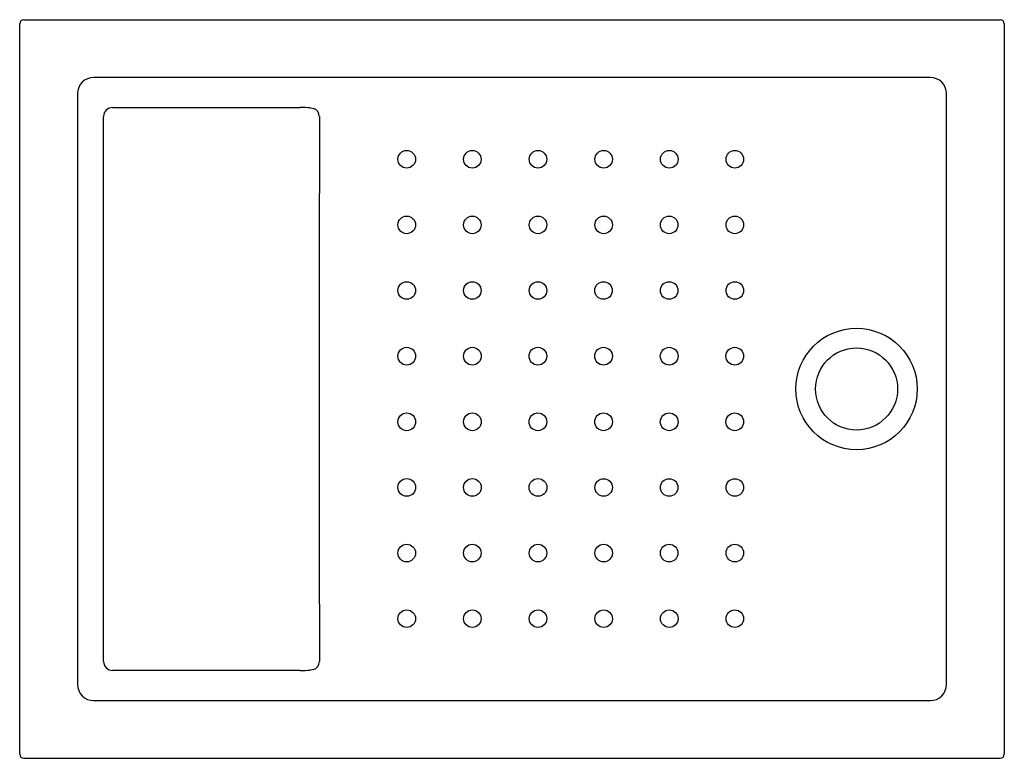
# Model space of a CAD drawing. Header units: millimetres. Extents: x 1922.93 to 1924.13, y 1657.21 to 1658.11.
import ezdxf

# ---------------------------------------------------------------- set-up
doc = ezdxf.new("R2010")
doc.units = ezdxf.units.MM
doc.layers.add('SANINDUSA', color=3, linetype='Continuous')

msp = doc.modelspace()

# ---------------------------------------------------------------- linework, layer by layer
at = {"layer": 'SANINDUSA'}
for p, q in [((1922.9315, 1657.2112), (1922.9315, 1658.1014)), ((1922.9365, 1658.1064), (1924.1267, 1658.1064)), ((1924.1317, 1658.1014), (1924.1317, 1657.2112)), ((1924.0414, 1658.0361), (1923.0218, 1658.0361)), ((1923.0018, 1658.0161), (1923.0018, 1657.2965)), ((1924.0614, 1657.2965), (1924.0614, 1658.0161)), ((1923.0338, 1657.3241), (1923.0338, 1657.9885)), ((1923.0447, 1657.9994), (1923.2735, 1657.9994)), ((1923.2857, 1657.999), (1923.2881, 1657.9987)), ((1923.2881, 1657.9987), (1923.2896, 1657.9983)), ((1923.2735, 1657.3132), (1923.0447, 1657.3132)), ((1923.2881, 1657.3139), (1923.2857, 1657.3136)), ((1923.2896, 1657.3143), (1923.2881, 1657.3139)), ((1923.0218, 1657.2765), (1924.0414, 1657.2765)), ((1922.9365, 1657.2062), (1924.1267, 1657.2062))]:
    msp.add_line(p, q, dxfattribs=at)
at = {"layer": 'SANINDUSA', "flags": 128}
msp.add_lwpolyline([(1923.2968, 1657.9886), (1923.2967, 1657.8003), (1923.2967, 1657.7043), (1923.2967, 1657.6563), (1923.2967, 1657.4643), (1923.2968, 1657.324)], dxfattribs=at)
at = {"layer": 'SANINDUSA'}
for centre, radius in [((1923.4033, 1657.9363), 0.0107), ((1923.4833, 1657.9363), 0.0107), ((1923.5633, 1657.9363), 0.0107), ((1923.6433, 1657.9363), 0.0107), ((1923.7233, 1657.9363), 0.0107), ((1923.8032, 1657.9363), 0.0107), ((1923.4033, 1657.8563), 0.0107), ((1923.4833, 1657.8563), 0.0107), ((1923.5633, 1657.8563), 0.0107), ((1923.6433, 1657.8563), 0.0107), ((1923.7232, 1657.8563), 0.0107), ((1923.8032, 1657.8563), 0.0107), ((1923.4033, 1657.7763), 0.0107), ((1923.4833, 1657.7763), 0.0107), ((1923.5633, 1657.7763), 0.0107), ((1923.6432, 1657.7763), 0.0107), ((1923.7232, 1657.7763), 0.0107), ((1923.8032, 1657.7763), 0.0107), ((1923.9516, 1657.6563), 0.074), ((1923.4033, 1657.6963), 0.0108), ((1923.4833, 1657.6963), 0.0108), ((1923.5632, 1657.6963), 0.0108), ((1923.6432, 1657.6963), 0.0108), ((1923.7232, 1657.6963), 0.0108), ((1923.8032, 1657.6963), 0.0108), ((1923.9516, 1657.6563), 0.05), ((1923.4033, 1657.6163), 0.0108), ((1923.4833, 1657.6163), 0.0108), ((1923.5632, 1657.6163), 0.0108), ((1923.6432, 1657.6163), 0.0108), ((1923.7232, 1657.6163), 0.0108), ((1923.8032, 1657.6163), 0.0108), ((1923.4033, 1657.5363), 0.0108), ((1923.4833, 1657.5363), 0.0108), ((1923.5633, 1657.5363), 0.0108), ((1923.6433, 1657.5363), 0.0107), ((1923.7232, 1657.5363), 0.0107), ((1923.8032, 1657.5363), 0.0107), ((1923.4033, 1657.4563), 0.0107), ((1923.4833, 1657.4563), 0.0107), ((1923.5633, 1657.4563), 0.0107), ((1923.6433, 1657.4563), 0.0107), ((1923.7232, 1657.4563), 0.0107), ((1923.8032, 1657.4563), 0.0107), ((1923.4033, 1657.3763), 0.0107), ((1923.4833, 1657.3763), 0.0107), ((1923.5633, 1657.3763), 0.0107), ((1923.6433, 1657.3763), 0.0107), ((1923.7233, 1657.3763), 0.0107), ((1923.8032, 1657.3763), 0.0107)]:
    msp.add_circle(centre, radius, dxfattribs=at)
for centre, radius, start, end in [((1922.9365, 1658.1014), 0.005, 90.0208, 179.9797), ((1924.1267, 1658.1014), 0.005, 0.0208, 89.9792), ((1923.0447, 1657.9885), 0.0109, 90.013, 180.0117), ((1923.2718, 1657.7618), 0.2376, 86.6422, 89.5919), ((1923.2866, 1657.9886), 0.0101, 359.997, 72.8751), ((1923.0447, 1657.3241), 0.0109, 179.9871, 269.9882), ((1923.2866, 1657.324), 0.0102, 287.0997, 0.0026), ((1923.2718, 1657.5506), 0.2374, 270.4074, 273.3523), ((1922.9365, 1657.2112), 0.005, 180.0204, 269.9796), ((1924.1267, 1657.2112), 0.005, 270.0204, 359.9791)]:
    msp.add_arc(centre, radius, start, end, dxfattribs=at)
for centre, major_axis, start_param, end_param in [((1923.0219, 1658.016), (0.0142, -0.0142), 2.356803, 3.926382), ((1924.0413, 1658.016), (0.0142, 0.0142), 5.498396, 7.067974), ((1923.0219, 1657.2965), (0.0142, 0.0142), 2.356803, 3.926382), ((1924.0413, 1657.2965), (0.0142, -0.0142), 5.498396, 7.067974)]:
    msp.add_ellipse(centre, major_axis=major_axis, ratio=0.997933, start_param=start_param, end_param=end_param, dxfattribs=at)

doc.saveas('drawing.dxf')
